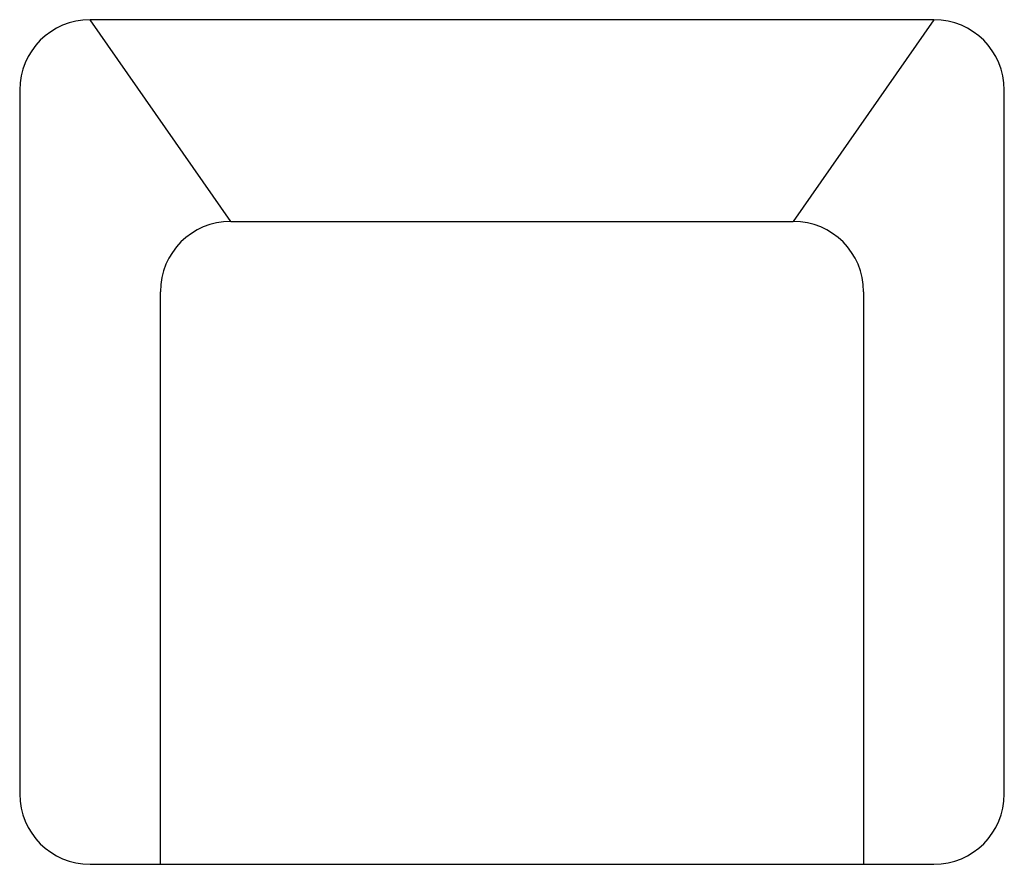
# Model space of a CAD drawing. Extents: x -0.344 to 0.344, y -0.59 to 0.
import ezdxf

# ---------------------------------------------------------------- set-up
doc = ezdxf.new("R2010")
doc.units = 0
doc.header["$MEASUREMENT"] = 0
doc.layers.add('LCO', color=1, linetype='CONTINUOUS')

msp = doc.modelspace()

# ---------------------------------------------------------------- linework, layer by layer
at = {"layer": 'LCO'}
for p, q in [((-0.34443, -0.0492), (-0.34443, -0.54125)), ((-0.19682, -0.14096), (0.19682, -0.14096))]:
    msp.add_line(p, q, dxfattribs=at)
for points in [[(-0.19682, -0.14096), (-0.29523, 0)], [(0.29523, 0), (-0.29523, 0)], [(0.29523, 0), (0.19682, -0.14096)], [(0.34443, -0.54125), (0.34443, -0.0492)], [(-0.24602, -0.59046), (-0.24602, -0.19016)], [(0.24602, -0.19016), (0.24602, -0.59046)], [(-0.29523, -0.59046), (0.29523, -0.59046)]]:
    msp.add_lwpolyline(points, dxfattribs=at)
for centre, start, end in [((-0.29523, -0.0492), 90, 180), ((0.29523, -0.0492), 0, 90), ((-0.19682, -0.19016), 90, 180), ((0.19682, -0.19016), 0, 90), ((-0.29523, -0.54125), 180, 270), ((0.29523, -0.54125), 270, 0)]:
    msp.add_arc(centre, 0.0492, start, end, dxfattribs=at)

doc.saveas('drawing.dxf')
